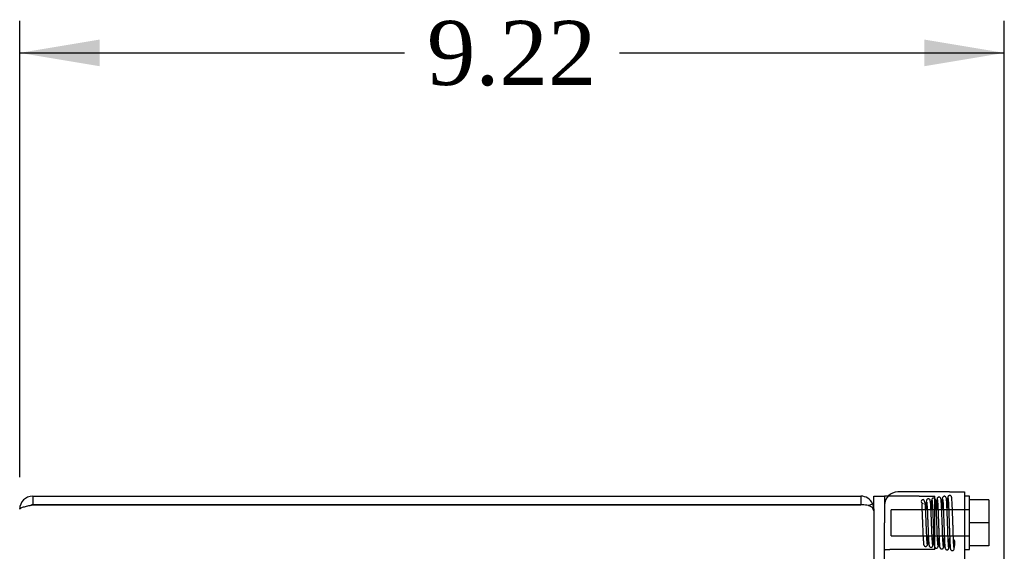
# Model space of a CAD drawing. Header units: inches. Extents: x 1 to 150, y -1 to 99.
# Tile 7 of 29: x 7.47 to 16.69, y 55.12 to 60.1. Entities that reach past the tile are written whole.
import ezdxf
from ezdxf.enums import TextEntityAlignment as Align
from ezdxf.lldxf.tags import DXFTag

# ---------------------------------------------------------------- set-up
doc = ezdxf.new("R2010")
doc.units = ezdxf.units.IN
doc.header["$MEASUREMENT"] = 0
for name, color, linetype in [('COM42667', 7, 'Continuous'), ('COM42781', 7, 'Continuous'), ('COM48541', 7, 'Continuous'), ('Default', 7, 'Continuous'), ('SCC19011', 7, 'Continuous'), ('SPR20265', 7, 'Continuous'), ('WAF25035', 7, 'Continuous')]:
    doc.layers.add(name, color=color, linetype=linetype)
doc.styles.add('SEACAD_Times_New_Roman', font='times.ttf')
tags = doc.linetypes.add('HIDDEN2', pattern=[0.1875, 0.125, -0.0625]).pattern_tags.tags
tags[6:7] = [DXFTag(74, 4), DXFTag(75, 0), DXFTag(340, '0'), DXFTag(46, 0.0), DXFTag(50, 0.0), DXFTag(44, 0.0), DXFTag(45, 0.0)]
tags[4:5] = [DXFTag(74, 4), DXFTag(75, 0), DXFTag(340, '0'), DXFTag(46, 0.0), DXFTag(50, 0.0), DXFTag(44, 0.0), DXFTag(45, 0.0)]
doc.dimstyles.new('HAMMOND_(STH_-_120x80)', dxfattribs={"dimtxt": 0.6, "dimasz": 0.75, "dimexe": 0.3, "dimexo": 0.3, "dimgap": 0.15, "dimtad": 0, "dimtih": 1, "dimtoh": 1, "dimzin": 0, "dimdsep": 46, "dimtxsty": 'SEACAD_Times_New_Roman', "dimblk1": '_SE_FILLED', "dimblk2": '_SE_FILLED', "dimsah": 1, "dimcen": 0.3, "dimadec": 0, "dimazin": 0, "dimtfac": 0.8, "dimtofl": 0, "dimtmove": 1, "dimatfit": 3, "dimfxl": 1, "dimtolj": 1, "dimtzin": 0, "dimarcsym": 0})

# ---------------------------------------------------------------- blocks, each defined once
blk = doc.blocks.new('SE4')
at = {"layer": 'COM42667', "color": 7, "linetype": 'Continuous'}
for p, q in [((16.1804, 55.6775), (15.6979, 55.6775)), ((16.1804, 55.6775), (16.3234, 55.6775)), ((16.3234, 55.6775), (16.3234, 54.7075))]:
    blk.add_line(p, q, dxfattribs=at)
blk.add_arc((15.6979, 55.5525), 0.125, 90, 180, dxfattribs=at)
at = {"layer": 'COM42781', "color": 7, "linetype": 'Continuous'}
for p, q in [((15.4729, 55.6385), (15.5729, 55.6385)), ((15.4729, 55.5165), (15.4729, 55.6385)), ((15.5729, 55.6385), (15.5729, 55.3885)), ((15.6072, 55.6385), (15.5729, 55.6385)), ((15.5729, 54.4881), (15.5729, 55.3885))]:
    blk.add_line(p, q, dxfattribs=at)
at = {"layer": 'COM42781', "color": 7, "linetype": 'HIDDEN2'}
for p, q in [((15.622, 55.6385), (15.6072, 55.6385)), ((15.8975, 55.6385), (15.622, 55.6385)), ((15.8975, 55.6385), (16.0449, 55.6385)), ((16.0449, 55.1385), (16.0449, 55.6385)), ((15.5871, 55.1385), (15.622, 55.1385)), ((15.8975, 55.1385), (15.622, 55.1385)), ((16.0449, 55.1385), (15.8975, 55.1385))]:
    blk.add_line(p, q, dxfattribs=at)
blk.add_open_spline([(15.5729, 55.1302), (15.5729, 55.1307), (15.573, 55.1318), (15.5734, 55.1332), (15.5742, 55.1344), (15.5752, 55.1355), (15.5766, 55.1365), (15.5785, 55.1374), (15.5809, 55.138), (15.5838, 55.1384), (15.586, 55.1385), (15.5871, 55.1385)], degree=3, knots=[0, 0, 0, 0, 0.103129, 0.2053, 0.306604, 0.407138, 0.507003, 0.631034, 0.754397, 0.877311, 1, 1, 1, 1], dxfattribs=at)
at = {"layer": 'COM48541', "color": 7, "linetype": 'Continuous'}
for p, q in [((7.5949, 55.6385), (15.3509, 55.6385)), ((7.5949, 55.6385), (7.5949, 55.5575)), ((15.3509, 55.6385), (15.3509, 55.5575)), ((7.5949, 55.5575), (15.3509, 55.5575)), ((15.3509, 55.5574), (7.5949, 55.5574)), ((15.422, 55.5494), (15.4616, 55.5678)), ((15.4616, 55.5678), (15.4729, 55.5165)), ((15.4729, 55.5011), (15.4616, 55.5336)), ((15.4729, 55.5165), (15.4729, 55.5011)), ((15.4729, 55.5011), (15.4729, 31.7759))]:
    blk.add_line(p, q, dxfattribs=at)
for centre, radius, start, end in [((7.5949, 55.5165), 0.122, 90, 180), ((15.3509, 55.5165), 0.122, 24.86588, 90), ((7.5949, 55.5165), 0.041, 90, 114.07981), ((15.3631, 55.3445), 0.2132, 62.48991, 93.28058)]:
    blk.add_arc(centre, radius, start, end, dxfattribs=at)
blk.add_open_spline([(7.4729, 55.5165), (7.4729, 55.5199), (7.4761, 55.5233), (7.4883, 55.5301), (7.4974, 55.5335), (7.5199, 55.5403), (7.5335, 55.5437), (7.563, 55.5506), (7.5789, 55.554), (7.5949, 55.5574)], degree=3, knots=[0, 0, 0, 0, 0.25, 0.25, 0.5, 0.5, 0.75, 0.75, 1, 1, 1, 1], dxfattribs=at)
at = {"layer": 'SCC19011', "color": 7, "linetype": 'Continuous'}
for p, q in [((16.5494, 55.6035), (16.3684, 55.6035)), ((16.5494, 55.6035), (16.5494, 55.3885)), ((16.5494, 55.3885), (16.3684, 55.3885)), ((16.5494, 55.3885), (16.5494, 55.1735)), ((16.5494, 55.1735), (16.3684, 55.1735))]:
    blk.add_line(p, q, dxfattribs=at)
at = {"layer": 'SCC19011', "color": 7, "linetype": 'HIDDEN2'}
for p, q in [((15.6364, 55.2665), (15.6364, 55.5105)), ((16.3684, 55.5105), (15.6364, 55.5105)), ((15.6364, 55.2665), (16.3684, 55.2665))]:
    blk.add_line(p, q, dxfattribs=at)
at = {"layer": 'SPR20265', "color": 7, "linetype": 'HIDDEN2'}
blk.add_arc((15.9334, 55.5885), 0.0175, 90, 277.82489, dxfattribs=at)
for start_param, end_param in [(0, 1.304377), (6.252319, 6.283185)]:
    blk.add_ellipse((16.2147, 55.216), major_axis=(0.0175, 0), ratio=0.707107, start_param=start_param, end_param=end_param, dxfattribs=at)
for points, knots in [([(16.0255, 55.1786), (16.025, 55.1798), (16.0241, 55.1822), (16.0223, 55.1974), (16.0203, 55.2263), (16.018, 55.2716), (16.0161, 55.3173), (16.0146, 55.3582), (16.0133, 55.3921), (16.0121, 55.4218), (16.011, 55.4513), (16.0097, 55.4837), (16.0081, 55.5179), (16.0063, 55.551), (16.0044, 55.5771), (16.0024, 55.5936), (16.0001, 55.6025), (15.9979, 55.6067), (15.9948, 55.6098), (15.9899, 55.613), (15.9841, 55.6142), (15.9768, 55.6127), (15.97, 55.6083), (15.9662, 55.6011), (15.964, 55.5911), (15.9615, 55.5687), (15.9597, 55.5371), (15.9586, 55.5144), (15.9583, 55.5073)], [0, 0, 0, 0, 0.0304638, 0.0592731, 0.1117335, 0.1575789, 0.1968228, 0.2294195, 0.255371, 0.2759814, 0.2991209, 0.3261124, 0.3569874, 0.3917972, 0.4300511, 0.4625373, 0.4860465, 0.5005666, 0.5045867, 0.5077503, 0.5171833, 0.5235339, 0.5307231, 0.5475627, 0.5680295, 0.6118484, 0.6592355, 0.6793947, 0.6793947, 0.6793947, 0.6793947]), ([(16.0526, 55.5997), (16.0522, 55.603), (16.0514, 55.6085), (16.0463, 55.6162), (16.0394, 55.6204), (16.0335, 55.6213), (16.0289, 55.6206), (16.0256, 55.6195), (16.0227, 55.6176), (16.0202, 55.6153), (16.0183, 55.6125), (16.017, 55.6096), (16.0163, 55.6066), (16.0162, 55.6049), (16.0162, 55.6039)], [0, 0, 0, 0, 0.179696, 0.347726, 0.496425, 0.619744, 0.675627, 0.729219, 0.780424, 0.829098, 0.875163, 0.918716, 0.960114, 1, 1, 1, 1]), ([(16.0654, 55.6127), (16.0649, 55.6107), (16.064, 55.6072), (16.0622, 55.5893), (16.0603, 55.5602), (16.0589, 55.5303), (16.0583, 55.5173)], [0, 0, 0, 0, 0.0305705, 0.0594762, 0.1121488, 0.1474672, 0.1474672, 0.1474672, 0.1474672]), ([(16.101, 55.6119), (16.1009, 55.6134), (16.1007, 55.6159), (16.0992, 55.6199), (16.0969, 55.6234), (16.0938, 55.6262), (16.0903, 55.6281), (16.0855, 55.6295), (16.0796, 55.6293), (16.0732, 55.6265), (16.0682, 55.6215), (16.0654, 55.6152), (16.0649, 55.6115), (16.0647, 55.6093)], [0, 0, 0, 0, 0.058448, 0.119991, 0.183216, 0.246619, 0.308903, 0.369213, 0.48528, 0.60971, 0.739485, 0.870031, 1, 1, 1, 1]), ([(16.0661, 55.6087), (16.0667, 55.6086), (16.068, 55.6064), (16.0699, 55.5863), (16.0718, 55.5548), (16.0735, 55.5186), (16.075, 55.4828), (16.0762, 55.4502), (16.0772, 55.4226), (16.0781, 55.398), (16.079, 55.3722), (16.0801, 55.3411), (16.0814, 55.3042), (16.083, 55.2634), (16.0849, 55.2224), (16.087, 55.1861), (16.0892, 55.1623), (16.0906, 55.1599), (16.0913, 55.1596)], [0.0214583, 0.0214583, 0.0214583, 0.0214583, 0.0900776, 0.171679, 0.2446441, 0.3089055, 0.3643544, 0.4108884, 0.4484727, 0.4774941, 0.5102117, 0.5521498, 0.6033253, 0.663792, 0.7336191, 0.8128873, 0.901623, 0.9779387, 0.9779387, 0.9779387, 0.9779387]), ([(16.1258, 55.1646), (16.1252, 55.1646), (16.1239, 55.1668), (16.1218, 55.1889), (16.1198, 55.2241), (16.118, 55.2643), (16.1164, 55.3045), (16.1151, 55.3412), (16.114, 55.3723), (16.1131, 55.3981), (16.1122, 55.4227), (16.1112, 55.4503), (16.11, 55.4832), (16.1085, 55.5195), (16.1068, 55.5564), (16.1048, 55.589), (16.1027, 55.6107), (16.1013, 55.6131), (16.1006, 55.6135)], [0.0263062, 0.0263062, 0.0263062, 0.0263062, 0.0964144, 0.1837941, 0.2621751, 0.3314697, 0.3916489, 0.4426991, 0.4846088, 0.5173425, 0.5463997, 0.5840634, 0.630763, 0.6865267, 0.7513324, 0.8251609, 0.9080575, 0.9827694, 0.9827694, 0.9827694, 0.9827694]), ([(16.175, 55.1561), (16.1745, 55.1586), (16.1736, 55.1631), (16.1717, 55.1839), (16.1697, 55.2197), (16.1675, 55.2731), (16.1656, 55.3255), (16.164, 55.3717), (16.1627, 55.4093), (16.1616, 55.4417), (16.1605, 55.473), (16.1592, 55.5065), (16.1577, 55.541), (16.156, 55.5739), (16.1542, 55.5997), (16.1525, 55.6163), (16.1498, 55.6258), (16.1483, 55.6302), (16.1408, 55.6365), (16.1328, 55.6378), (16.1249, 55.635), (16.118, 55.6285), (16.1148, 55.6189), (16.1131, 55.6058), (16.1109, 55.5783), (16.1093, 55.5452), (16.1084, 55.5246), (16.1083, 55.5221)], [0, 0, 0, 0, 0.0305348, 0.0594048, 0.1119742, 0.1579095, 0.1972354, 0.2299139, 0.2559492, 0.2765231, 0.2990735, 0.3249046, 0.3540383, 0.386523, 0.4219676, 0.4523217, 0.4746009, 0.4888106, 0.4964515, 0.5089918, 0.5180134, 0.5274388, 0.5466641, 0.5671859, 0.6108871, 0.6582987, 0.6646904, 0.6646904, 0.6646904, 0.6646904]), ([(16.1641, 55.6219), (16.1634, 55.6169), (16.1619, 55.6005), (16.16, 55.566), (16.1589, 55.5391), (16.1583, 55.5262)], [0.0927332, 0.0927332, 0.0927332, 0.0927332, 0.1761712, 0.2504479, 0.3104711, 0.3104711, 0.3104711, 0.3104711]), ([(16.202, 55.6256), (16.2015, 55.6289), (16.2007, 55.6343), (16.1949, 55.6414), (16.1876, 55.6448), (16.1806, 55.6451), (16.1741, 55.6427), (16.1692, 55.6383), (16.1663, 55.6328), (16.1659, 55.6293), (16.1658, 55.6274)], [0, 0, 0, 0, 0.167201, 0.329893, 0.476988, 0.603506, 0.721843, 0.829916, 0.923204, 1, 1, 1, 1]), ([(16.1665, 55.6257), (16.1671, 55.6235), (16.1683, 55.6193), (16.17, 55.598), (16.1716, 55.5702), (16.1731, 55.5381), (16.1744, 55.5042), (16.176, 55.4619), (16.1776, 55.4147), (16.1792, 55.3655), (16.1806, 55.3212), (16.1823, 55.275), (16.1843, 55.2255), (16.1862, 55.1882), (16.1879, 55.1653), (16.1893, 55.15), (16.1924, 55.1396), (16.1931, 55.1352), (16.1996, 55.1301), (16.2041, 55.1282), (16.2087, 55.1278), (16.2132, 55.1286), (16.2177, 55.1307), (16.2226, 55.1366), (16.2268, 55.1501), (16.23, 55.1751), (16.2314, 55.1995), (16.2322, 55.2156)], [0, 0, 0, 0, 0.058886, 0.113754, 0.164586, 0.211327, 0.253958, 0.292457, 0.356882, 0.40463, 0.446661, 0.498039, 0.559019, 0.629755, 0.667415, 0.700106, 0.748724, 0.77491, 0.780813, 0.787745, 0.796421, 0.802106, 0.810897, 0.838544, 0.879537, 0.933478, 1, 1, 1, 1]), ([(16.2225, 55.1569), (16.2225, 55.1569), (16.2227, 55.1579), (16.2225, 55.1636), (16.2215, 55.1784), (16.2203, 55.2012), (16.2187, 55.2371), (16.2169, 55.2841), (16.2154, 55.3283), (16.214, 55.3717), (16.2124, 55.4206), (16.2108, 55.4679), (16.2092, 55.5096), (16.2079, 55.5427), (16.2064, 55.574), (16.2049, 55.6011), (16.2031, 55.6219), (16.202, 55.6262), (16.2013, 55.6285)], [0.2421134, 0.2421134, 0.2421134, 0.2421134, 0.246599, 0.29792, 0.3323508, 0.3699302, 0.4383988, 0.4977164, 0.5476732, 0.5889087, 0.6388593, 0.7049064, 0.7440343, 0.7871872, 0.8343711, 0.8855808, 0.9407888, 1, 1, 1, 1]), ([(15.9241, 55.5667), (15.9229, 55.5656), (15.921, 55.5625), (15.921, 55.5538), (15.9219, 55.5366), (15.923, 55.5161), (15.9241, 55.4917), (15.9251, 55.4693), (15.9263, 55.4408), (15.9278, 55.4039), (15.9296, 55.3591), (15.9316, 55.3087), (15.934, 55.2568), (15.9361, 55.2198), (15.938, 55.1971), (15.9396, 55.1849), (15.9408, 55.1806), (15.9415, 55.1806), (15.9416, 55.1807)], [0.0893139, 0.0893139, 0.0893139, 0.0893139, 0.1260031, 0.168106, 0.2019864, 0.2683242, 0.3008062, 0.3363059, 0.3819497, 0.4379972, 0.5045348, 0.5816916, 0.6695292, 0.7682625, 0.821951, 0.878445, 0.9377765, 0.955693, 0.955693, 0.955693, 0.955693]), ([(15.9754, 55.1889), (15.9753, 55.1889), (15.9748, 55.1887), (15.9735, 55.1929), (15.9714, 55.2139), (15.9691, 55.2532), (15.9671, 55.2969), (15.9654, 55.3382), (15.964, 55.3731), (15.9629, 55.4027), (15.9613, 55.4414), (15.9596, 55.4819), (15.9576, 55.5212), (15.9553, 55.5579), (15.9521, 55.5864), (15.9415, 55.6043), (15.9348, 55.6053), (15.9309, 55.6058)], [0.0512867, 0.0512867, 0.0512867, 0.0512867, 0.0584295, 0.1138375, 0.2151679, 0.3043854, 0.381252, 0.4456911, 0.4975918, 0.5372885, 0.5766415, 0.6703859, 0.7252145, 0.784444, 0.8967299, 0.9497581, 1, 1, 1, 1]), ([(15.9694, 55.5828), (15.9691, 55.5826), (15.9693, 55.5805), (15.9701, 55.5691), (15.9714, 55.5497), (15.9729, 55.5226), (15.9741, 55.4968), (15.9755, 55.4648), (15.977, 55.4254), (15.9788, 55.3789), (15.9808, 55.327), (15.9829, 55.2737), (15.9853, 55.2247), (15.988, 55.1864), (15.9897, 55.1791), (15.9907, 55.1753)], [0.5266787, 0.5266787, 0.5266787, 0.5266787, 0.5398254, 0.5603636, 0.6042638, 0.627679, 0.6521986, 0.680292, 0.7127375, 0.7495335, 0.7907189, 0.836339, 0.8863878, 0.9409356, 1, 1, 1, 1]), ([(16.0146, 55.6027), (16.0139, 55.5989), (16.0123, 55.5847), (16.0102, 55.552), (16.0089, 55.5256), (16.0083, 55.5125)], [0.0986552, 0.0986552, 0.0986552, 0.0986552, 0.1875625, 0.2669227, 0.3344326, 0.3344326, 0.3344326, 0.3344326]), ([(16.017, 55.6009), (16.0176, 55.5984), (16.0185, 55.5939), (16.0204, 55.5737), (16.0224, 55.5384), (16.0247, 55.4875), (16.0266, 55.4378), (16.0282, 55.3946), (16.0295, 55.3596), (16.0306, 55.3293), (16.0317, 55.2996), (16.033, 55.2681), (16.0346, 55.2361), (16.0363, 55.2062), (16.0381, 55.1837), (16.0399, 55.1697), (16.0425, 55.1619), (16.0447, 55.1572), (16.0535, 55.1511), (16.0645, 55.1511), (16.0787, 55.1653), (16.0781, 55.1817), (16.0815, 55.2127), (16.0827, 55.2414), (16.0834, 55.2573)], [0, 0, 0, 0, 0.0302005, 0.058768, 0.1107996, 0.1562263, 0.1949813, 0.2270088, 0.2522348, 0.2726731, 0.2955911, 0.3216653, 0.3509584, 0.3835192, 0.4180975, 0.4464537, 0.4671348, 0.4801222, 0.4887138, 0.5038498, 0.5232492, 0.5633846, 0.6071165, 0.6508133, 0.6508133, 0.6508133, 0.6508133]), ([(16.0728, 55.1807), (16.0734, 55.181), (16.0721, 55.1874), (16.0712, 55.2079), (16.0691, 55.2448), (16.0674, 55.2844), (16.0658, 55.3237), (16.064, 55.3716), (16.062, 55.4263), (16.0598, 55.4846), (16.0574, 55.5394), (16.0547, 55.5858), (16.053, 55.5973), (16.0519, 55.6035)], [0.5427572, 0.5427572, 0.5427572, 0.5427572, 0.5658413, 0.6094756, 0.6570149, 0.6845408, 0.7164685, 0.7527939, 0.7935235, 0.8386167, 0.8880687, 0.9418801, 1, 1, 1, 1]), ([(16.1192, 55.6076), (16.1191, 55.6074), (16.119, 55.606), (16.1196, 55.597), (16.1209, 55.5782), (16.1223, 55.5505), (16.1235, 55.5234), (16.1249, 55.4893), (16.1264, 55.4466), (16.1282, 55.3953), (16.1302, 55.3373), (16.1323, 55.2764), (16.1347, 55.2185), (16.1368, 55.1814), (16.1387, 55.1608), (16.1396, 55.1562), (16.1401, 55.1537)], [0.5322585, 0.5322585, 0.5322585, 0.5322585, 0.5408496, 0.5613465, 0.6051773, 0.6285626, 0.653039, 0.6810699, 0.7134441, 0.7501562, 0.791241, 0.8367339, 0.88662, 0.9409664, 0.969918, 1, 1, 1, 1]), ([(15.9772, 55.1863), (15.9778, 55.1892), (15.9787, 55.1944), (15.9805, 55.2151), (15.9821, 55.2406), (15.9831, 55.2619), (15.9833, 55.2663)], [0, 0, 0, 0, 0.030252, 0.058868, 0.1110278, 0.1239226, 0.1239226, 0.1239226, 0.1239226]), ([(16.028, 55.1824), (16.0287, 55.1873), (16.0301, 55.2025), (16.0319, 55.2319), (16.033, 55.2533), (16.0333, 55.2619)], [0.0919733, 0.0919733, 0.0919733, 0.0919733, 0.1749173, 0.2487968, 0.2939105, 0.2939105, 0.2939105, 0.2939105]), ([(16.1266, 55.1609), (16.1272, 55.1631), (16.1281, 55.167), (16.1299, 55.1864), (16.1317, 55.2156), (16.1329, 55.2431), (16.1334, 55.2526)], [0, 0, 0, 0, 0.0302223, 0.0588126, 0.1109299, 0.1362327, 0.1362327, 0.1362327, 0.1362327]), ([(16.1775, 55.1563), (16.1782, 55.1607), (16.1798, 55.1768), (16.1817, 55.2113), (16.1829, 55.2375), (16.1834, 55.2487)], [0.0973841, 0.0973841, 0.0973841, 0.0973841, 0.185449, 0.2641987, 0.3170971, 0.3170971, 0.3170971, 0.3170971]), ([(15.9416, 55.1814), (15.9417, 55.1809), (15.9421, 55.1795), (15.943, 55.1771), (15.9446, 55.1744), (15.9468, 55.172), (15.9495, 55.17), (15.9526, 55.1686), (15.9572, 55.1676), (15.9633, 55.1682), (15.9706, 55.1722), (15.9765, 55.1805), (15.9774, 55.1867), (15.9779, 55.1905)], [0.0527696, 0.0527696, 0.0527696, 0.0527696, 0.0749855, 0.1133428, 0.1538939, 0.1974716, 0.2445684, 0.2954135, 0.3500897, 0.473116, 0.6263376, 0.8051148, 1, 1, 1, 1]), ([(15.99, 55.1784), (15.9904, 55.1751), (15.9913, 55.1697), (15.9971, 55.1626), (16.0044, 55.1593), (16.0114, 55.1591), (16.018, 55.1615), (16.0229, 55.166), (16.0258, 55.1715), (16.0261, 55.1751), (16.0263, 55.177)], [0, 0, 0, 0, 0.159811, 0.317961, 0.462729, 0.589122, 0.709493, 0.821101, 0.918775, 1, 1, 1, 1]), ([(16.091, 55.1613), (16.0911, 55.1598), (16.0913, 55.1573), (16.0928, 55.1533), (16.0951, 55.1498), (16.0982, 55.1471), (16.1017, 55.1451), (16.1065, 55.1438), (16.1124, 55.144), (16.1188, 55.1469), (16.1238, 55.1519), (16.1266, 55.1583), (16.1271, 55.162), (16.1273, 55.1643)], [0, 0, 0, 0, 0.057064, 0.117028, 0.178564, 0.240253, 0.300887, 0.359706, 0.473677, 0.597633, 0.728878, 0.863282, 1, 1, 1, 1]), ([(16.1395, 55.1573), (16.1399, 55.1537), (16.1408, 55.1479), (16.1466, 55.1401), (16.1539, 55.1364), (16.1609, 55.1359), (16.1666, 55.1378), (16.1703, 55.1405), (16.1724, 55.143), (16.174, 55.1456), (16.1751, 55.1483), (16.1757, 55.151), (16.1757, 55.1525), (16.1757, 55.1534)], [0, 0, 0, 0, 0.188415, 0.363228, 0.51473, 0.638547, 0.747394, 0.797104, 0.843325, 0.886161, 0.926011, 0.96361, 1, 1, 1, 1])]:
    blk.add_open_spline(points, degree=3, knots=knots, dxfattribs=at)
at = {"layer": 'WAF25035', "color": 7, "linetype": 'Continuous'}
for p, q in [((16.3684, 55.6385), (16.3234, 55.6385)), ((16.3684, 55.1385), (16.3684, 55.6385)), ((16.3234, 55.1385), (16.3684, 55.1385))]:
    blk.add_line(p, q, dxfattribs=at)
blk = doc.blocks.new('DMBLK451')
at = {"layer": 'Default', "linetype": 'Continuous'}
for points in [[(8.2229, 59.9137), (7.4729, 59.7887), (8.2229, 59.6637)], [(15.9449, 59.9137), (15.9449, 59.6637), (16.6949, 59.7887)]]:
    blk.add_hatch(color=7, dxfattribs=at).paths.add_polyline_path(points)
at = {"layer": 'Default', "color": 7, "linetype": 'Continuous'}
for p, q in [((7.4729, 55.8165), (7.4729, 60.0887)), ((16.6949, 54.851), (16.6949, 60.0887)), ((7.4729, 59.7887), (11.0777, 59.7887)), ((13.0901, 59.7887), (16.6949, 59.7887))]:
    blk.add_line(p, q, dxfattribs=at)
at = {"layer": 'Default', "color": 7, "linetype": 'Continuous', "style": 'SEACAD_Times_New_Roman'}
blk.add_text('9.22', height=0.6, dxfattribs=at).set_placement((11.2877, 60.0887), align=Align.TOP_LEFT)
blk = doc.blocks.new('_SE_FILLED')
at = {"color": 0}
blk.add_line((0, 0), (-1, 0), dxfattribs=at)
blk.add_solid([(0, 0), (-1, -0.1665), (-1, 0.1665), (0, 0)], dxfattribs=at)

msp = doc.modelspace()

# ---------------------------------------------------------------- block references
at = {"layer": 'Default'}
msp.add_blockref('SE4', (0, 0), dxfattribs=at)

# ---------------------------------------------------------------- dimensions: what is measured, and where the dimension line sits
at = {"layer": 'Default', "color": 7, "linetype": 'Continuous'}
dim = msp.add_linear_dim(base=(16.6949, 59.7887), p1=(7.4729, 55.5165), p2=(16.6949, 54.551), text='\\A1;<>', dimstyle='HAMMOND_(STH_-_120x80)', override={"dimtmove": 0}, dxfattribs=at)
dim.commit()
dim.dimension.update_dxf_attribs({"geometry": 'DMBLK451', "text_midpoint": (12.0839, 59.7887), "dimtype": 160})

doc.saveas('drawing.dxf')
